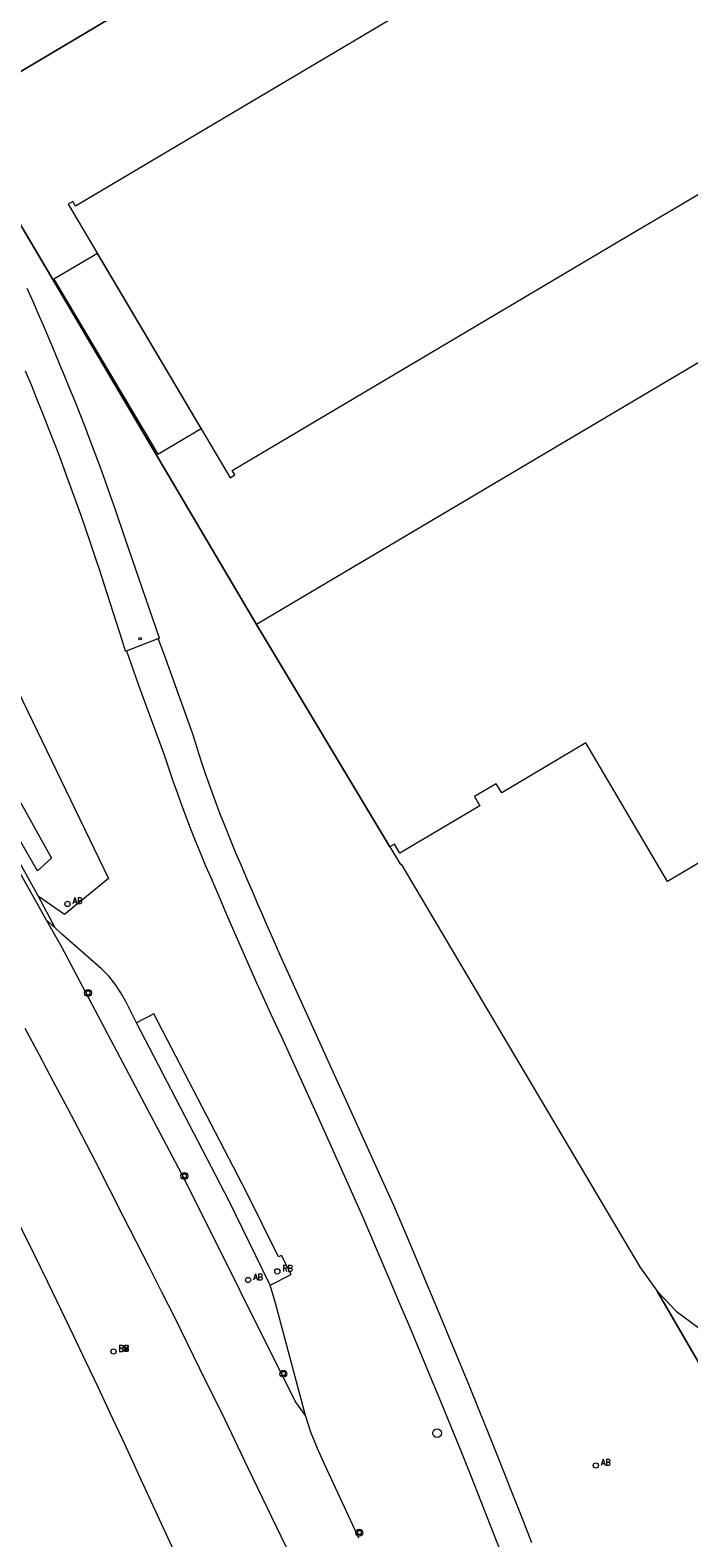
# Model space of a CAD drawing. Header units: metres. Extents: x 138165 to 154469, y 480134 to 494189.
# Tile 170 of 256: x 146069 to 146132, y 485467 to 485610. Entities that reach past the tile are written whole.
import ezdxf

# ---------------------------------------------------------------- set-up
doc = ezdxf.new("R2010")
doc.units = ezdxf.units.M
doc.header["$LTSCALE"] = 0.001
doc.header["$MEASUREMENT"] = 0
for name, color, linetype, lineweight in [('Level 5', 7, 'Continuous', 0), ('TOP-L-terrein schutting raster hek leuning', 7, 'Continuous', 0), ('TOP-L-topo objecten punt', 7, 'Continuous', 0), ('TOP-L-topo objecten vlak', 7, 'Continuous', 0)]:
    doc.layers.add(name, color=color, linetype=linetype, lineweight=lineweight)
doc.styles.add('Style-STANDARD', font='STANDARD.shx')

# ---------------------------------------------------------------- blocks, each defined once
blk = doc.blocks.new('*U13')
at = {"layer": 'Level 5', "color": 7, "linetype": 'Continuous', "lineweight": 0}
blk.add_circle((0, 0), 0.0415, dxfattribs=at)
blk = doc.blocks.new('150')
at = {"layer": 'Level 5', "color": 7, "linetype": 'Continuous', "lineweight": 0}
blk.add_blockref('*U13', (0, 0), dxfattribs=at)
blk = doc.blocks.new('39')
at = {"layer": 'TOP-L-topo objecten punt', "color": 7, "linetype": 'Continuous', "lineweight": 0}
for p, q in [((0.0175, 0.0175), (-0.0175, 0.0175)), ((-0.0175, 0.0175), (-0.0175, -0.0175)), ((0.0175, 0.0175), (0.0175, -0.0175)), ((0.0175, -0.0175), (-0.0175, -0.0175))]:
    blk.add_line(p, q, dxfattribs=at)
blk.add_circle((0, 0), 0.0332, dxfattribs=at)
blk = doc.blocks.new('10')
at = {"layer": 'TOP-L-topo objecten punt', "linetype": 'Continuous', "lineweight": 0}
blk.add_circle((0, 0), 0.0125, dxfattribs=at)
blk = doc.blocks.new('16')
at = {"layer": 'TOP-L-topo objecten punt', "color": 7, "linetype": 'Continuous', "lineweight": 0}
blk.add_circle((0, 0), 0.025, dxfattribs=at)
at = {"layer": 'TOP-L-topo objecten punt', "color": 7, "linetype": 'Continuous', "lineweight": 0, "style": 'Style-STANDARD'}
blk.add_text('LM', height=0.06, dxfattribs=at).set_placement((0.0483, 0))
blk = doc.blocks.new('11')
at = {"layer": 'TOP-L-topo objecten punt', "color": 7, "linetype": 'Continuous', "lineweight": 0}
blk.add_circle((0, 0), 0.025, dxfattribs=at)
at = {"layer": 'TOP-L-topo objecten punt', "color": 7, "linetype": 'Continuous', "lineweight": 0, "style": 'Style-STANDARD'}
blk.add_text('AB', height=0.06, dxfattribs=at).set_placement((0.0483, 0))
blk = doc.blocks.new('127')
at = {"layer": 'TOP-L-topo objecten punt', "color": 7, "linetype": 'Continuous', "lineweight": 0}
blk.add_circle((0, 0), 0.025, dxfattribs=at)
at = {"layer": 'TOP-L-topo objecten punt', "color": 7, "linetype": 'Continuous', "lineweight": 0, "style": 'Style-STANDARD'}
blk.add_text('RB', height=0.06, dxfattribs=at).set_placement((0.0483, 0))

msp = doc.modelspace()

# ---------------------------------------------------------------- linework, layer by layer
at = {"layer": 'TOP-L-terrein schutting raster hek leuning', "flags": 128}
for points in [[(146090.62, 485554.02), (146061.86, 485602.72), (146066.21, 485605.28), (146129.59, 485642.97)], [(146163.88, 485597.42), (146090.62, 485554.02)], [(146163.88, 485597.42), (146179.51, 485571.09), (146183.18, 485564.89), (146212.6, 485515.25), (146138.14, 485474.45), (146128.65, 485490.76)], [(146103.28, 485532.91), (146090.62, 485554.02)]]:
    msp.add_lwpolyline(points, dxfattribs=at)
at = {"layer": 'TOP-L-topo objecten vlak', "flags": 128}
for points in [[(146129.59, 485642.97), (146066.21, 485605.28), (146061.86, 485602.72), (146090.62, 485554.02)], [(146137.71, 485631.81), (146073.45, 485593.72), (146073.2, 485594.14), (146072.77, 485593.88), (146088.15, 485567.94), (146088.58, 485568.2), (146088.33, 485568.62), (146126.78, 485591.42), (146131.08, 485593.97), (146152.59, 485606.72)], [(146163.88, 485597.42), (146090.62, 485554.02)], [(146033.81, 485592.05), (146037.43, 485593.45), (146043.39, 485590.95), (146055.55, 485571.12), (146066.67, 485550.48), (146076.58, 485529.92), (146072.4, 485526.5), (146069.95, 485528.2)], [(146069.95, 485528.2), (146061.34, 485543.67), (146056.43, 485552.45), (146046.41, 485569.31), (146040.93, 485578.59), (146036.16, 485587.28), (146034.48, 485590.78)], [(146040.01, 485588.69), (146052.17, 485567.29), (146064.06, 485544.6), (146071.17, 485531.85), (146069.86, 485530.64), (146062.24, 485543.83), (146055, 485557.21), (146049.27, 485567.88), (146038.83, 485585.42), (146037.89, 485588.55), (146040.01, 485588.69)], [(146085.38, 485572.61), (146075.54, 485589.22), (146071.41, 485586.77), (146081.26, 485570.16), (146085.38, 485572.61)], [(146070.72, 485525.97), (146067.28, 485532.08), (146061.67, 485542.05), (146059.86, 485545.25), (146058.02, 485548.43), (146056.15, 485551.59), (146046.15, 485568.3), (146043.67, 485572.49), (146040.19, 485578.34), (146036.71, 485584.18), (146034.37, 485588.06)], [(146081.31, 485552.67), (146081.43, 485552.71), (146078.17, 485562.18), (146077.25, 485564.88), (146076.78, 485566.23), (146076.3, 485567.57), (146075.82, 485568.91), (146075.32, 485570.25), (146074.82, 485571.58), (146074.36, 485572.78), (146073.89, 485573.97), (146073.42, 485575.17), (146072.93, 485576.36), (146072.45, 485577.55), (146071.95, 485578.73), (146071.46, 485579.92), (146070.95, 485581.12), (146070.44, 485582.32), (146069.92, 485583.52), (146069.4, 485584.71), (146068.87, 485585.9)], [(146068.69, 485578.09), (146069.27, 485576.7), (146069.83, 485575.31), (146070.39, 485573.91), (146070.94, 485572.5), (146071.49, 485571.09), (146072.02, 485569.69), (146072.55, 485568.27), (146073.02, 485566.98), (146073.49, 485565.68), (146073.95, 485564.39), (146074.41, 485563.09), (146074.85, 485561.78), (146075.3, 485560.48), (146075.73, 485559.17), (146076.16, 485557.86), (146077.9, 485552.47), (146078.18, 485551.52), (146078.29, 485551.53)], [(146090.62, 485554.02), (146103.28, 485532.91)], [(146170.71, 485553.95), (146129.65, 485529.62), (146121.88, 485542.79), (146113.9, 485538.04), (146113.39, 485538.9), (146111.33, 485537.68), (146111.83, 485536.82), (146104.23, 485532.31), (146103.72, 485533.17), (146103.28, 485532.91)], [(146078.29, 485551.53), (146081.31, 485552.67)], [(146078.29, 485551.53), (146079.39, 485548.35), (146081.91, 485541.54), (146082.71, 485539.17), (146083.13, 485537.99), (146083.56, 485536.81), (146084, 485535.64), (146084.44, 485534.47), (146084.89, 485533.35), (146085.35, 485532.23), (146085.81, 485531.12), (146086.29, 485530.01), (146086.76, 485528.9), (146087.24, 485527.79), (146087.8, 485526.49), (146088.36, 485525.19), (146088.92, 485523.9), (146089.49, 485522.6), (146090.07, 485521.31), (146090.64, 485520.02), (146091.23, 485518.73), (146091.81, 485517.45), (146092.4, 485516.16), (146093, 485514.88), (146096.5, 485507.24), (146100.71, 485497.79), (146102.43, 485493.78), (146103.29, 485491.77), (146104.14, 485489.76), (146105.14, 485487.4), (146106.13, 485485.04), (146107.12, 485482.67), (146108.1, 485480.31), (146109.07, 485477.93), (146110.02, 485475.6), (146110.96, 485473.25), (146111.89, 485470.91), (146112.81, 485468.56), (146113.73, 485466.21)], [(146116.76, 485466.89), (146115.77, 485469.41), (146114.78, 485471.93), (146113.78, 485474.45), (146112.77, 485476.96), (146111.76, 485479.47), (146110.77, 485481.91), (146109.77, 485484.34), (146108.77, 485486.77), (146107.76, 485489.2), (146106.75, 485491.62), (146105.72, 485494.05), (146104.7, 485496.47), (146103.66, 485498.88), (146092.89, 485522.64), (146092.02, 485524.6), (146091.59, 485525.58), (146091.17, 485526.57), (146090.74, 485527.55), (146090.32, 485528.54), (146089.92, 485529.47), (146089.11, 485531.34), (146088.71, 485532.27), (146088.32, 485533.21), (146087.93, 485534.14), (146087.55, 485535.09), (146087.19, 485536.03), (146086.83, 485536.98), (146086.48, 485537.93), (146086.15, 485538.89), (146085.81, 485539.84), (146085.49, 485540.8), (146085.17, 485541.76), (146084.87, 485542.73), (146084.57, 485543.7), (146081.9, 485551.09), (146081.31, 485552.67)], [(146103.28, 485532.91), (146104.3, 485531.24), (146104.37, 485531.27), (146113.01, 485516.69), (146127.05, 485493.02), (146127.08, 485492.99), (146128.65, 485490.76)], [(146071.52, 485525.22), (146069.95, 485528.2)], [(146070.72, 485525.97), (146071.52, 485525.22)], [(146095.27, 485478.97), (146094.3, 485480.33), (146083.83, 485501.31), (146072.13, 485523.47), (146070.72, 485525.97)], [(146079.25, 485516.23), (146078.22, 485518.23), (146077.76, 485519.08), (146077.22, 485519.89), (146076.61, 485520.64), (146075.93, 485521.34), (146072.16, 485524.63), (146071.52, 485525.22)], [(146091.92, 485491.33), (146093.93, 485492.33), (146093.01, 485494.14), (146092.72, 485494.01), (146089.69, 485500.16), (146080.88, 485517.08), (146079.25, 485516.23)], [(146068.66, 485515.73), (146070.01, 485513.2), (146071.35, 485510.66), (146072.69, 485508.12), (146074.02, 485505.58), (146075.34, 485503.03), (146076.65, 485500.48), (146077.96, 485497.92), (146079.19, 485495.52), (146080.42, 485493.11), (146081.63, 485490.7), (146082.84, 485488.28), (146085.24, 485483.44), (146087.62, 485478.59), (146089.81, 485474.01), (146094.3, 485464.7)], [(146091.92, 485491.33), (146091.85, 485491.51), (146088.05, 485499.3), (146079.25, 485516.23)], [(146128.65, 485490.76), (146132.04, 485484.93), (146138.14, 485474.45), (146212.6, 485515.25)], [(146068.21, 485496.92), (146069.5, 485494.29), (146070.79, 485491.66), (146072.07, 485489.03), (146073.25, 485486.58), (146074.42, 485484.12), (146075.58, 485481.67), (146076.59, 485479.51), (146076.73, 485479.21), (146077.88, 485476.74), (146079.02, 485474.28), (146079.44, 485473.36), (146083.35, 485464.89)], [(146095.27, 485478.97), (146092.45, 485489.62), (146091.92, 485491.33)], [(146128.65, 485490.76), (146130.47, 485488.88), (146132.63, 485487.26)], [(146100.33, 485467.34), (146098.79, 485470.67), (146097.12, 485474.3), (146096.42, 485475.82), (146095.8, 485477.38), (146095.27, 485478.97)]]:
    msp.add_lwpolyline(points, dxfattribs=at)

# ---------------------------------------------------------------- block references
at = {"layer": 'TOP-L-topo objecten punt', "xscale": 10, "yscale": 10, "zscale": 10}
for name, p in [('10', (146079.6, 485552.67)), ('11', (146072.7, 485527.5)), ('39', (146074.65, 485519.05)), ('39', (146083.79, 485501.69)), ('127', (146092.61, 485492.64)), ('11', (146089.84, 485491.82)), ('16', (146077.07, 485485.04)), ('127', (146077.07, 485485.04)), ('39', (146093.19, 485482.93)), ('150', (146107.77, 485477.29)), ('11', (146122.84, 485474.22)), ('39', (146100.39, 485467.84))]:
    msp.add_blockref(name, p, dxfattribs=at)

doc.saveas('drawing.dxf')
